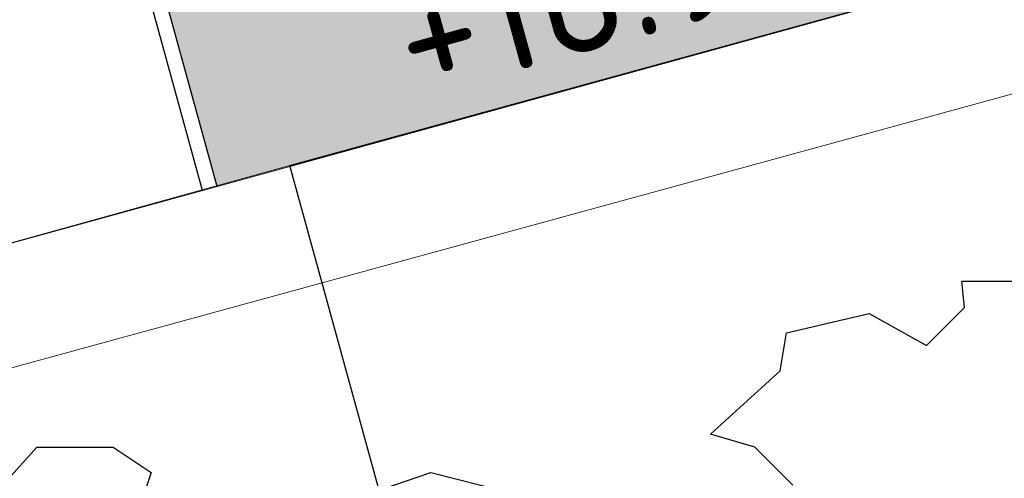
# Model space of a CAD drawing. Header units: metres. Extents: x 174282 to 175177, y 462028 to 462851.
# Tile 27 of 256: x 174504.78 to 174512.59, y 462464.25 to 462467.89. Entities that reach past the tile are written whole.
import ezdxf
from ezdxf.enums import TextEntityAlignment as Align

# ---------------------------------------------------------------- set-up
doc = ezdxf.new("R2010")
doc.units = ezdxf.units.M
doc.linetypes.add('VH-OPSLUITBAND_120X250', pattern=[26, 16, -4, 2, -4])
for name, color, linetype, lineweight in [('B-ME-IE-TERREINAFSCHEIDING_KUNSTMATIG_HEKWERK-G', 8, 'IE-TERREINAFSCHEIDING-KUNSTMATIG', 20), ('B-ME-OG-BEBOUWING_BIJGEBOUW-G', 8, 'Continuous', 30), ('B-XX-KG-GRENS_PERCEEL-G', 213, 'Continuous', 20), ('N-WE-AL-WERKGRENS-G', 173, 'AL-WERKGRENS', 20), ('N-WE-GW-NAP-T20', 90, 'Continuous', 25), ('N-WE-VH-KANTOPSLUITING_ACHTERKANTBAND-G', 50, 'Continuous', 25), ('N-WE-VH-KANTOPSLUITING_OPSLUITBAND_120X250-G', 152, 'VH-OPSLUITBAND_120X250', 25)]:
    doc.layers.add(name, color=color, linetype=linetype, lineweight=lineweight)
doc.layers.add('N-WE-GR-BOOM-1E-GROOTTE-S', color=7, linetype='Continuous', lineweight=25, true_color=0x00cc00)
doc.layers.add('N-WE-GR-GRAS_BERM-NECTAR-ONDER-MAAIMES-V', color=7, linetype='Continuous', lineweight=25, true_color=0xc4ff8a)
doc.styles.add('NLCS-ISO-M500-T20', font='NLCS-ISO.ttf', dxfattribs={"height": 1})
doc.linetypes.add('AL-WERKGRENS', pattern='A,10,[106,Afdeling.shx,S=1,R=0,X=0,Y=0],-2', length=12)
doc.linetypes.add('IE-TERREINAFSCHEIDING-KUNSTMATIG', pattern='A,4,[82,NLCS.SHX,S=0.75,R=90,X=0,Y=0],4,-2', length=10)

# ---------------------------------------------------------------- blocks, each defined once
blk = doc.blocks.new('SGR-BOOM_1EGROOTTE')
at = {"linetype": 'Continuous', "flags": 128}
for points in [[(167862.5469876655, 467729.9264591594), (167863.0019858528, 467730.4308027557), (167863.6065046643, 467730.4308430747), (167863.9087775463, 467730.228809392), (167863.7593207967, 467729.7754103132)], [(167865.7333766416, 467730.0964089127), (167866.1280843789, 467730.2289574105), (167866.7342560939, 467730.076225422)], [(167869.0028408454, 467730.1289435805), (167868.7005612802, 467730.4311828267), (167868.3473709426, 467730.5330075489), (167868.9025748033, 467731.0357151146), (167868.9518360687, 467731.3379778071), (167869.6072688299, 467731.4907939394), (167870.0623175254, 467731.2378463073), (167870.3629140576, 467731.5401257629), (167870.3423943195, 467731.7499664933), (167870.7670077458, 467731.7499948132)]]:
    blk.add_lwpolyline(points, dxfattribs=at)

msp = doc.modelspace()

# ---------------------------------------------------------------- hatches: boundary and pattern name
at = {"layer": 'N-WE-GR-GRAS_BERM-NECTAR-ONDER-MAAIMES-V'}
h = msp.add_hatch(color=256, dxfattribs=at)
h.dxf.hatch_style = 1
edge = h.paths.add_edge_path()
edge.add_line((174506.8722647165, 462472.0706105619), (174508.3668453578, 462470.4544528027))
edge.add_arc((174509.1010275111, 462471.1334053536), 1.000000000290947, 222.7618457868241, 260.0650187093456)
edge.add_line((174508.9284969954, 462470.1484011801), (174512.0978710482, 462469.5932626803))
edge.add_arc((174512.0461118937, 462469.2977614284), 0.2999999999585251, -76.9944974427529, 80.06501873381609, ccw=False)
edge.add_line((174512.1136252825, 462469.0054568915), (174507.7738354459, 462468.0030984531))
edge.add_arc((174507.5487908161, 462468.9774469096), 1.000000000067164, 190.9805469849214, 283.00550256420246, ccw=False)
edge.add_line((174506.5670989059, 462468.7869712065), (174506.0143276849, 462471.6358964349))
edge.add_arc((174506.5051736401, 462471.7311342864), 0.5000000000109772, 42.76184579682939, 190.9805469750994, ccw=False)
edge = h.paths.add_edge_path()
edge.add_line((174516.6323216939, 462469.4060991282), (174516.8743805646, 462470.1935582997))
edge.add_arc((174512.8320123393, 462387.4683916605), 82.82387298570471, 87.20246491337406, 87.2996574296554)
edge.add_arc((174517.8342196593, 462493.5264657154), 23.35209958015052, 265.40037449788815, 267.29965747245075, ccw=False)
edge.add_arc((174520.256021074, 462523.6290876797), 53.5519832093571, 265.06542591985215, 265.4003745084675, ccw=False)
edge.add_arc((174846.8883331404, 466306.8042798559), 3850.801409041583, 265.025926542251, 265.0654258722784, ccw=False)
edge.add_arc((174528.7065299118, 462650.9168897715), 181.0940271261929, 264.5047835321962, 265.0259265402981, ccw=False)
edge.add_arc((174513.8844813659, 462496.8492070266), 26.3150104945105, 263.13763409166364, 264.5047836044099, ccw=False)
edge.add_arc((174510.8437332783, 462471.5826792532), 0.8661681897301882, 236.2616235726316, 263.1376340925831, ccw=False)
edge.add_arc((174513.4354846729, 462475.4632133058), 5.532614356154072, 225.7098442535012, 236.2616235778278, ccw=False)
edge.add_arc((174513.2492269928, 462475.2722823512), 5.265881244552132, 218.7885548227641, 225.7098442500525, ccw=False)
edge.add_arc((174513.2324586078, 462475.2588057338), 5.244368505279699, 211.853066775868, 218.788554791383, ccw=False)
edge.add_arc((174511.36997528, 462474.1016276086), 3.051674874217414, 198.605456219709, 211.8530667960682, ccw=False)
edge.add_arc((174515.8236667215, 462475.6009325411), 7.750960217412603, 190.3042534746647, 198.6054562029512, ccw=False)
edge.add_arc((174512.1443540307, 462474.9320059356), 4.011333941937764, 175.1960595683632, 190.3042534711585, ccw=False)
edge.add_arc((174509.727962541, 462475.135083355), 1.586423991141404, 151.0635013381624, 175.1960595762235, ccw=False)
edge.add_arc((174510.8083403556, 462474.5377844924), 2.820920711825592, 133.241151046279, 151.0635013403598, ccw=False)
edge.add_arc((174512.1754885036, 462473.084013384), 4.816552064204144, 119.62474567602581, 133.2411510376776, ccw=False)
edge.add_arc((174552.9861712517, 462401.3164084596), 87.3762331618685, 118.62901995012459, 119.6247456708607, ccw=False)
edge.add_arc((174552.1652429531, 462402.8202843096), 85.66288385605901, 117.6233853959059, 118.62901985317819, ccw=False)
edge.add_arc((174571.3684087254, 462366.1245031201), 127.079570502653, 116.75983376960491, 117.6233853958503, ccw=False)
edge.add_arc((174519.5907612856, 462468.8056224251), 12.0824529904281, 113.95899714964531, 116.75983360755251, ccw=False)
edge.add_arc((174516.4244501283, 462475.9309925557), 4.28524670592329, 101.61473334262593, 113.95899716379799, ccw=False)
edge.add_arc((174519.7939990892, 462459.5372331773), 21.02171009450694, 96.0499339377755, 101.614733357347, ccw=False)
edge.add_arc((174519.5539277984, 462461.8023674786), 18.7438892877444, 91.98342373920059, 96.04993393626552, ccw=False)
edge.add_arc((174518.7314112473, 462485.5531675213), 5.021148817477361, 271.9834237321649, 279.8448208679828)
edge.add_arc((174503.1143377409, 462575.5465944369), 96.35958471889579, 279.8448208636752, 280.4169174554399)
edge.add_arc((174540.0695630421, 462374.5277018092), 108.0279977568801, 99.87660013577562, 100.416916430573, ccw=False)
edge.add_arc((174611.1187082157, 461966.4505169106), 522.2440885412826, 99.73731108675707, 99.87660014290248, ccw=False)
edge.add_arc((174557.1765153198, 462280.7926736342), 203.3071799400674, 99.51406833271, 99.73731120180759, ccw=False)
edge.add_arc((174525.9196477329, 462467.2950228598), 14.20372138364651, 94.41916903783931, 99.51406832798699, ccw=False)
edge.add_arc((174523.6991719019, 462496.0270162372), 14.6139460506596, 274.4191675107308, 279.4420032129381)
edge.add_arc((174518.0917972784, 462529.744997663), 48.7950069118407, 279.4420032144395, 280.6924882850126)
edge.add_arc((174522.7069858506, 462505.3022377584), 23.92035159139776, 280.6924882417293, 282.4785291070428)
edge.add_arc((174451.6702421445, 462826.297490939), 352.6819240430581, 282.4785290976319, 282.6573535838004)
edge.add_arc((174442.5709106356, 462866.81499755), 394.2086163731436, 282.6573537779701, 282.826497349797)
edge.add_arc((174484.0982328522, 462684.4222808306), 207.1481405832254, 282.8264973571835, 283.1675408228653)
edge.add_arc((174549.36424484, 462405.4484203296), 79.35852105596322, 102.61653718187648, 103.16754094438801, ccw=False)
edge.add_arc((174536.0995987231, 462464.7106849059), 18.62988827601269, 100.51855342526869, 102.61653718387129, ccw=False)
edge.add_arc((174520.2521318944, 462550.0617107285), 68.17990272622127, 280.5185533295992, 281.6151866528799)
edge.add_arc((174529.2798685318, 462506.1411128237), 23.34109198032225, 281.6151866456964, 283.9213159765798)
edge.add_arc((174536.7510992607, 462475.9993623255), 7.712803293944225, 99.9089776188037, 103.92131585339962, ccw=False)
edge.add_arc((174536.9541835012, 462474.8368176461), 8.892953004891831, 95.72977556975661, 99.9089776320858, ccw=False)
edge.add_arc((174533.5703636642, 462508.5609757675), 25.00054309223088, 275.7297755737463, 278.2219567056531)
edge.add_arc((174452.811408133, 463067.4720194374), 589.7160144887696, 278.2219567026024, 278.35766803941)
edge.add_arc((174515.0832019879, 462643.6014603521), 161.2956284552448, 278.3576685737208, 278.617162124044)
edge.add_arc((174515.9002884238, 462638.2096520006), 155.8422599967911, 278.6171621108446, 278.9713485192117)
edge.add_arc((174471.0128064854, 462922.5382065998), 443.6922434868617, 278.9713485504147, 279.1812585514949)
edge.add_arc((174535.686807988, 462522.3995965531), 38.36073259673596, 279.181258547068, 281.0986766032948)
edge.add_arc((174551.361744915, 462442.4940039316), 43.06780895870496, 99.28908021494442, 101.09867606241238, ccw=False)
edge.add_arc((174546.4068064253, 462472.7882118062), 12.37105919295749, 94.85589775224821, 99.28908021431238, ccw=False)
edge.add_arc((174544.7179791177, 462492.6673146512), 7.579651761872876, 274.8558976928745, 280.5204158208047)
edge.add_arc((174542.3759099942, 462505.278907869), 20.40687169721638, 280.5204158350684, 281.9701242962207)
edge.add_arc((174560.3238618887, 462420.6234024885), 66.1303085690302, 101.16481882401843, 101.97012416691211, ccw=False)
edge.add_arc((174573.9254931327, 462351.7080823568), 136.3750643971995, 100.47464633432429, 101.16481882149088, ccw=False)
edge.add_arc((174550.0233902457, 462480.9915356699), 4.9006493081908, 96.83324317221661, 100.4746464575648, ccw=False)
edge.add_arc((174550.5535110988, 462476.5676416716), 9.356192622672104, 91.69007609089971, 96.83324316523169, ccw=False)
edge.add_arc((174548.5671122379, 462543.8896166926), 57.99508131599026, 271.6900760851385, 273.7552770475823)
edge.add_arc((174504.6026360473, 463213.7126150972), 729.2593544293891, 273.7552770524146, 273.8943373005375)
edge.add_arc((174593.483444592, 461908.0598701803), 579.415123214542, 93.73832729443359, 93.89433476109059, ccw=False)
edge.add_arc((174579.0645617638, 462128.7383778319), 358.2660605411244, 93.11394395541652, 93.73832729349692, ccw=False)
edge.add_arc((174563.3636545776, 462417.3465935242), 69.23107883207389, 91.69353773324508, 93.11394394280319, ccw=False)
edge.add_arc((174562.3027090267, 462453.2300565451), 33.3319350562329, 89.03198892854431, 91.69353773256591, ccw=False)
edge.add_arc((174563.9395463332, 462550.1038937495), 63.55572964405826, 269.0319889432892, 270.9593752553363)
edge.add_arc((174562.8608954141, 462614.5170299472), 127.9778966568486, 270.9593752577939, 271.8981626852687)
edge.add_arc((174568.7672830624, 462436.2987609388), 50.3382182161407, 90.40126084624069, 91.89816269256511, ccw=False)
edge.add_arc((174570.0045005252, 462259.6401584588), 227.0011530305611, 89.89034372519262, 90.40126084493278, ccw=False)
edge.add_arc((174568.6000855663, 461525.8294141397), 960.8132412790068, 89.64200531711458, 89.89034372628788, ccw=False)
edge.add_arc((174567.5439977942, 461356.8085171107), 1129.837437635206, 89.53169686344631, 89.64200531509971, ccw=False)
edge.add_arc((174572.9859090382, 462022.5986220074), 464.0250930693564, 89.35957101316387, 89.53169688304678, ccw=False)
edge.add_arc((174577.2754447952, 462406.3446177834), 80.25512369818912, 88.42972759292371, 89.3595710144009, ccw=False)
edge.add_arc((174573.2955571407, 462261.1636477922), 225.4906343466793, 87.8750011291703, 88.42972759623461, ccw=False)
edge.add_arc((174580.0172332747, 462442.3153081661), 44.21431215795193, 86.44544780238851, 87.87500112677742, ccw=False)
edge.add_arc((174574.2408281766, 462349.3249972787), 137.3838606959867, 85.6344749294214, 86.44544775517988, ccw=False)
edge.add_arc((174582.9310188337, 462463.1594963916), 23.21813640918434, 83.19624944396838, 85.63447493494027, ccw=False)
edge.add_arc((174582.7328930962, 462461.4988887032), 24.89052144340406, 80.84137178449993, 83.1962494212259, ccw=False)
edge.add_arc((174585.6971389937, 462479.8848044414), 6.267185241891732, 74.11938110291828, 80.84137180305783, ccw=False)
edge.add_arc((174583.6893214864, 462472.8272463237), 13.6047909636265, 69.5584469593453, 74.11938119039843, ccw=False)
edge.add_arc((174585.8145214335, 462478.5290763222), 7.519781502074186, 63.818857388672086, 69.55844697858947, ccw=False)
edge.add_arc((174587.010442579, 462480.9615296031), 4.809236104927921, 56.64012273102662, 63.81885740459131, ccw=False)
edge.add_arc((174587.6209485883, 462481.8888228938), 3.699015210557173, 48.37979345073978, 56.640122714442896, ccw=False)
edge.add_arc((174585.6381590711, 462479.6571390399), 6.68429025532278, 42.23730178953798, 48.37979356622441, ccw=False)
edge.add_arc((174585.3766498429, 462479.4197065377), 7.037505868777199, 35.48776158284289, 42.23730178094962, ccw=False)
edge.add_arc((174585.0814714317, 462479.2092529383), 7.400026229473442, 28.905810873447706, 35.48776158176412, ccw=False)
edge.add_arc((174586.1085273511, 462479.7763541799), 6.226805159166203, 22.920315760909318, 28.905810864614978, ccw=False)
edge.add_arc((174588.5977171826, 462480.8288693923), 3.524240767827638, 14.96144120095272, 22.92031566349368, ccw=False)
edge.add_arc((174588.3401823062, 462480.7600488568), 3.790812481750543, 5.522754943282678, 14.96144118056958, ccw=False)
edge.add_arc((174588.23407281, 462480.7497891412), 3.897416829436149, -3.785661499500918, 5.522754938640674, ccw=False)
edge.add_arc((174586.32457694, 462480.8761377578), 5.811088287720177, 352.11263659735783, 356.21433849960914, ccw=False)
edge.add_line((174592.0806908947, 462480.078704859), (174593.2823082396, 462480.0607259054))
edge.add_arc((174383.4057991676, 462483.2009481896), 209.9000001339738, 359.1427908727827, 360.7770402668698)
edge.add_line((174593.2864966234, 462486.0475060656), (174593.2528024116, 462488.5318274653))
edge.add_line((174593.2528024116, 462488.5318274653), (174552.0968838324, 462487.9736403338))
edge.add_line((174552.0968838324, 462487.9736403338), (174513.5146415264, 462482.3033498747))
edge.add_arc((174514.9512371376, 462472.5283515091), 9.87999999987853, 98.36069860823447, 195.4004041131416)
edge.add_line((174505.4259930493, 462469.9045898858), (174506.3446610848, 462466.5694784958))
edge.add_line((174506.3446610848, 462466.5694784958), (174516.6323216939, 462469.4060991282))

# ---------------------------------------------------------------- linework, layer by layer
at = {"layer": 'B-ME-IE-TERREINAFSCHEIDING_KUNSTMATIG_HEKWERK-G', "ltscale": 0.5}
msp.add_lwpolyline([(174434.9218310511, 462446.9026086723), (174445.0528653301, 462449.6394630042), (174461.9819331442, 462454.3064234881), (174484.6251514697, 462460.5470475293), (174506.9214816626, 462466.7347538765)], dxfattribs=at)
at = {"layer": 'B-ME-OG-BEBOUWING_BIJGEBOUW-G', "flags": 128}
msp.add_lwpolyline([(174508.1150448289, 462462.3959283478), (174506.9214816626, 462466.7347538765), (174516.6323216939, 462469.4060991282), (174517.8258848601, 462465.0672735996)], close=True, dxfattribs=at)
at = {"layer": 'B-XX-KG-GRENS_PERCEEL-G', "flags": 128}
msp.add_lwpolyline([(174398.939, 462436.984), (174398.96, 462436.99), (174516.606, 462469.396), (174535.18, 462401.912), (174449.738, 462378.416), (174445.79, 462392.754), (174443.419, 462401.366), (174444.645, 462401.699), (174443.673, 462405.264), (174451.29, 462406.253), (174448.583, 462427.255), (174448.581, 462427.268), (174441.716, 462426.38), (174421.011, 462423.702), (174403.182, 462421.396)], dxfattribs=at)
at = {"layer": 'N-WE-AL-WERKGRENS-G', "flags": 128}
msp.add_lwpolyline([(174681.5973007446, 462243.5125462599), (174681.058, 462261.019), (174682.966, 462284.801), (174683.583, 462297.765), (174686.249, 462320.652), (174688.507, 462336.11), (174690.024, 462341.923), (174715.341, 462404.33), (174717.601, 462411.68), (174737.648, 462460.859), (174741.719, 462470.505), (174748.8174954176, 462487.3586613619), (174674.4426188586, 462494.0136810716, 0.04199874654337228), (174666.0577772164, 462494.0580673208), (174643.5965542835, 462492.2877370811, -0.02119842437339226), (174639.3615599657, 462492.1340915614), (174613.9155730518, 462492.2899863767), (174609.2232672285, 462496.2598588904), (174608.9575721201, 462517.182709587), (174610.5956108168, 462533.7283149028), (174610.9540414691, 462546.9261407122), (174609.5377019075, 462546.9261407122), (174609.5576061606, 462563.2145506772), (174618.4041220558, 462564.58360208), (174617.8821627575, 462574.521242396), (174609.6591004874, 462573.6964514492), (174609.1962527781, 462609.6936768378), (174614.4864065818, 462610.5266680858), (174612.9706969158, 462619.9735749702), (174609.0880396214, 462619.5310938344), (174608.9272320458, 462630.6163253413), (174611.9378306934, 462638.3239748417), (174653.3349444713, 462646.1372608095), (174694.6818985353, 462654.970900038), (174753.65584954, 462669.6940842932), (174754.2374067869, 462666.5807575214), (174760.4149001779, 462667.3878026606), (174761.8521453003, 462678.247315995), (174772.3394313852, 462679.7783996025), (174801.2688373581, 462672.4202533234), (174803.3914212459, 462678.6153061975), (174801.3912631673, 462679.5941639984), (174797.2767374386, 462686.2291198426), (174795.7751198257, 462697.8273500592), (174787.848539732, 462696.8455267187), (174788.4591136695, 462691.5931226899), (174783.4545685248, 462686.9545733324), (174765.0261672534, 462688.3792341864), (174763.0242693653, 462691.2723908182), (174740.9829572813, 462686.155677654), (174741.9639806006, 462681.4808580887), (174695.5872891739, 462670.3409632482), (174674.2147626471, 462665.2945028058), (174611.4374820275, 462653.0732600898), (174598.8645312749, 462662.13523327), (174595.0223441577, 462656.9130516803), (174598.2662547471, 462653.8008350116), (174601.5634410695, 462645.0663725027), (174585.1842807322, 462641.5586732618), (174585.8464585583, 462637.5875608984), (174468.1056243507, 462610.7709373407), (174467.2560214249, 462614.5686403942), (174459.4445290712, 462613.0280098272), (174458.9501893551, 462618.3943176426), (174449.1204393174, 462618.0455648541), (174449.2902757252, 462624.9096309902), (174429.9505628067, 462629.3682605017), (174428.4125051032, 462620.5774745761), (174434.3719258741, 462618.9092756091), (174430.6410069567, 462597.2567441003), (174453.0229303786, 462592.7961489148), (174457.7870609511, 462586.5717323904), (174474.7794898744, 462527.6626612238), (174488.3963974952, 462479.3962233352), (174491.1789970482, 462461.4260860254), (174515.9643294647, 462468.2096916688), (174535.6773629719, 462396.0507231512), (174500.8343877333, 462386.5209101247), (174501.8615933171, 462382.6610135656), (174505.4836250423, 462383.6990470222), (174513.3867074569, 462351.3168631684), (174573.0903066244, 462348.6251340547), (174564.8637000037, 462275.1553162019), (174544.951, 462280.682), (174541.1711676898, 462282.4329223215), (174531.995, 462278.877), (174531.51, 462278.619), (174530.322, 462277.987), (174523.197, 462274.196), (174512.77, 462266.76), (174511.323, 462265.728), (174510.321, 462265.106), (174492.908, 462254.307), (174458.682, 462233.081), (174458.2736990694, 462228.2999955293), (174437.2115027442, 462215.4506787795), (174430.6775455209, 462218.3936992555), (174424.1837800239, 462214.1380009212), (174422.6535519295, 462205.2010971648), (174428.0210119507, 462195.9942083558), (174430.5816283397, 462197.2740921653), (174431.8292734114, 462199.5886350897), (174481.4636288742, 462229.3806376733), (174511.7460260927, 462247.9955950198), (174520.1082227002, 462251.9168407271), (174528.9933470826, 462255.0447097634), (174538.3891990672, 462257.2736030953), (174544.5280939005, 462258.2922262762), (174554.3216816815, 462259.2606468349), (174563.5931634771, 462259.1911823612), (174572.8653587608, 462258.1660508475), (174582.1605825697, 462256.1491685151), (174620.668, 462248.404), (174620.813, 462250.715), (174679.071, 462234.3), (174681.5973007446, 462243.5125462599)], format="xyb", dxfattribs=at)
at = {"layer": 'N-WE-VH-KANTOPSLUITING_ACHTERKANTBAND-G'}
msp.add_lwpolyline([(174506.2289698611, 462466.5376109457), (174505.3103018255, 462469.8727223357, -0.4506755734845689), (174513.4971929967, 462482.4220745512), (174552.0873039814, 462488.0935214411), (174597.0937255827, 462488.7039319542)], format="xyb", dxfattribs=at)
at = {"layer": 'N-WE-VH-KANTOPSLUITING_OPSLUITBAND_120X250-G', "ltscale": 0.5}
msp.add_lwpolyline([(174506.3446610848, 462466.5694784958), (174505.4259930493, 462469.9045898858, -0.4506755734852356), (174513.5146415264, 462482.3033498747), (174552.0968838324, 462487.9736403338), (174597.0953529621, 462488.5839429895)], format="xyb", dxfattribs=at)

# ---------------------------------------------------------------- block references
at = {"layer": 'N-WE-GR-BOOM-1E-GROOTTE-S'}
msp.add_blockref('SGR-BOOM_1EGROOTTE', (6641.911414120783, -5265.931195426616), dxfattribs=at)

# ---------------------------------------------------------------- texts
at = {"layer": 'N-WE-GW-NAP-T20', "style": 'NLCS-ISO-M500-T20'}
msp.add_text('+16.93', height=1, rotation=15.4, dxfattribs=at).set_placement((174509.3117898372, 462468.683325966), align=Align.TOP_CENTER)

doc.saveas('drawing.dxf')
